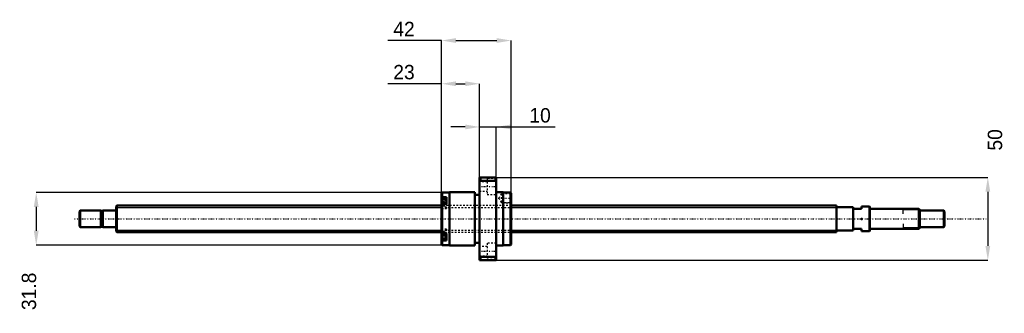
# Model space of a CAD drawing. Header units: millimetres. Extents: x -58 to 535, y -57 to 120.
import ezdxf

# ---------------------------------------------------------------- set-up
doc = ezdxf.new("R2010")
doc.units = ezdxf.units.MM
doc.linetypes.add('Center', pattern=[1.5, 0.45, -0.5, 0.05, -0.5])
doc.linetypes.add('Dashed', pattern=[2, 1, -1])
for name, color, linetype, lineweight in [('2d ConnectionPoints', 7, 'Continuous', 50), ('AM_0', 7, 'Continuous', 50), ('AM_4', 3, 'Continuous', 25), ('AM_5', 3, 'Continuous', 25), ('AM_7', 7, 'Center', 25), ('AM_9', 6, 'Dashed', 25)]:
    doc.layers.add(name, color=color, linetype=linetype, lineweight=lineweight)
doc.dimstyles.new('ISO-25', dxfattribs={"dimtxt": 2.5, "dimasz": 2.5, "dimexe": 1.25, "dimexo": 0.625, "dimtad": 1, "dimtxsty": 'Standard', "dimcen": 2.5, "dimadec": 0, "dimazin": 0, "dimtfac": 1, "dimtmove": 0, "dimatfit": 3, "dimfxl": 0, "dimarcsym": 0})

# ---------------------------------------------------------------- blocks, each defined once
blk = doc.blocks.new('1_BNK_1616_3_6G0_521LC5Y0_Nut_0_in_BNK1616_3_6G0_521LC5Y_2380__4')
at = {"layer": 'AM_0'}
for p, q in [((229, 25), (219, 25)), ((219, 25), (219, -25)), ((219.5, 25), (219.5, 22.87)), ((228.5, 25), (228.5, 22.87)), ((229, 25), (229, -25)), ((219, 22.25), (219.5, 22.87)), ((219.5, 22.87), (228.5, 22.87)), ((228.5, 22.87), (229, 22.25)), ((196.5, 15.9), (196, 15.4)), ((196, 15.4), (196, -15.4)), ((196, 12.72), (196.5, 13.08)), ((200.9, 15.9), (196.5, 15.9)), ((196.5, 15.9), (196.5, 13.08)), ((199, 13.08), (196.5, 13.08)), ((199, 13.08), (199, 9.05)), ((200.9, 16), (200.9, -16)), ((216, 16), (200.9, 16)), ((216, 16), (216, -16)), ((219, 14.4), (216, 14.4)), ((233.1, 16), (229, 16)), ((233.1, 16), (233.1, -16)), ((237.5, 15.9), (233.1, 15.9)), ((237.5, 15.9), (237.5, -15.9)), ((237.96, 15.44), (237.5, 15.9)), ((238, 15.38), (237.95, 15.45)), ((238, 15.38), (238, -15.4)), ((196.5, 9.05), (196, 8.69)), ((199, 11.77), (196.28, 11.77)), ((199, 9.05), (196.5, 9.05)), ((196.5, 9.05), (196.5, -9.05)), ((196, -8.69), (196.5, -9.05)), ((196.28, -11.77), (199, -11.77)), ((199, -9.05), (196.5, -9.05)), ((199, -9.05), (199, -13.08)), ((196.5, -13.08), (196, -12.72)), ((196, -15.4), (196.5, -15.9)), ((199, -13.08), (196.5, -13.08)), ((196.5, -13.08), (196.5, -15.9)), ((196.5, -15.9), (200.9, -15.9)), ((200.9, -16), (216, -16)), ((216, -14.4), (219, -14.4)), ((229, -16), (233.1, -16)), ((233.1, -15.9), (237.5, -15.9)), ((237.5, -15.9), (238, -15.4)), ((219.5, -22.87), (219, -22.25)), ((219.5, -22.87), (219.5, -25)), ((228.5, -22.87), (219.5, -22.87)), ((229, -22.25), (228.5, -22.87)), ((228.5, -22.87), (228.5, -25)), ((219, -25), (229, -25))]:
    blk.add_line(p, q, dxfattribs=at)
for centre, start, end in [((196.28, 11.49), 90, 180), ((196.28, -11.49), 180, 270)]:
    blk.add_arc(centre, 0.275, start, end, dxfattribs=at)
at = {"layer": 'AM_4'}
for p, q in [((196.28, 11.77), (196.28, 8.88)), ((196.28, -8.88), (196.28, -11.77))]:
    blk.add_line(p, q, dxfattribs=at)
at = {"layer": 'AM_5', "linetype": 'Dashed'}
for p, q in [((232.3, 15.09), (233, 15.5)), ((237.9, 15.5), (233, 15.5)), ((233, 15.5), (233, 9.5)), ((232.3, 9.91), (233, 9.5)), ((238, 9.5), (233, 9.5))]:
    blk.add_line(p, q, dxfattribs=at)
at = {"layer": 'AM_7'}
for p, q in [((218.5, 19.49), (229.5, 19.49)), ((230.12, 12.5), (238.38, 12.5)), ((195.85, 9.02), (199.15, 9.02)), ((195.85, -9.02), (199.15, -9.02)), ((218.5, -19.49), (229.5, -19.49))]:
    blk.add_line(p, q, dxfattribs=at)
at = {"layer": 'AM_9'}
for p, q in [((223.5, 24.24), (223.5, 14.74)), ((229, 24.24), (223.5, 24.24)), ((223.5, 22.24), (219, 22.24)), ((219, 16.74), (223.5, 16.74)), ((223.5, 14.74), (229, 14.74)), ((232, 15.09), (230.5, 12.5)), ((230.5, 12.5), (232, 9.91)), ((232, 15.09), (232, 9.91)), ((237.59, 15.09), (232, 15.09)), ((237.95, 15.45), (237.59, 15.09)), ((237.59, 15.09), (237.59, 9.91)), ((199, 11.03), (196, 11.03)), ((197.85, 10.41), (196, 10.41)), ((197.85, 10.04), (196, 10.04)), ((197.85, 9.39), (196, 9.39)), ((197.85, 8.64), (196, 8.64)), ((238, 8), (196, 8)), ((197.85, 7.99), (196, 7.99)), ((197.85, 7.62), (196, 7.62)), ((199, 7), (196, 7)), ((196, 6.17), (199, 6.17)), ((196.28, 8.88), (196.28, 6.27)), ((196.28, 6.27), (199, 6.27)), ((197.85, 10.41), (197.85, 7.62)), ((199, 9.05), (199, 6.17)), ((232, 9.91), (237.59, 9.91)), ((237.59, 9.91), (238, 9.5)), ((199, -6.17), (196, -6.17)), ((199, -7), (196, -7)), ((197.85, -7.62), (196, -7.62)), ((197.85, -7.99), (196, -7.99)), ((196, -8), (238, -8)), ((197.85, -8.64), (196, -8.64)), ((197.85, -9.39), (196, -9.39)), ((197.85, -10.04), (196, -10.04)), ((197.85, -10.41), (196, -10.41)), ((199, -11.03), (196, -11.03)), ((196.28, -6.27), (196.28, -8.88)), ((199, -6.27), (196.28, -6.27)), ((197.85, -7.62), (197.85, -10.41)), ((199, -6.17), (199, -9.05)), ((223.5, -16.74), (219, -16.74)), ((223.5, -14.74), (223.5, -24.24)), ((229, -14.74), (223.5, -14.74)), ((219, -22.24), (223.5, -22.24)), ((223.5, -24.24), (229, -24.24))]:
    blk.add_line(p, q, dxfattribs=at)
for centre, start, end in [((196.28, 6.54), 180, 270), ((196.28, -6.54), 90, 180)]:
    blk.add_arc(centre, 0.275, start, end, dxfattribs=at)
blk = doc.blocks.new('2_BNK_1616_3_6G0_521LC5Y_Shaft_0_in_BNK1616_3_6G0_521LC5Y_2380__4')
at = {"layer": 'AM_0'}
for p, q in [((0.5, 8), (0, 7.5)), ((0, 7.5), (0, -7.5)), ((0.5, 8), (0.5, -8)), ((196, 8), (0.5, 8)), ((434, 8), (238, 8)), ((434, 8), (434, -8)), ((444, 7), (434, 7)), ((444, 7), (444, -7)), ((444, 6), (449, 6)), ((453.8, 7.5), (449, 7.5)), ((449, 7.5), (449, 6)), ((454, 7.3), (453.8, 7.5)), ((453.8, 7.5), (453.8, -7.5)), ((454, 7.3), (454, -7.3)), ((483.5, 6), (454.2, 6)), ((484, 5.5), (483.5, 6)), ((483.5, 6), (483.5, -6)), ((-21.5, 5), (-22, 4.5)), ((-22, 4.5), (-22, -4.5)), ((-21.5, 5), (-21.5, -5)), ((-9.15, 5), (-21.5, 5)), ((-9.15, 5), (-9.15, -5)), ((-8, 4.8), (-9.15, 4.8)), ((-8, 5), (-8, -5)), ((-0.2, 5), (-8, 5)), ((484, 5.5), (484, -5.5)), ((498.5, 5), (484, 5)), ((498.5, 5), (498.5, -5)), ((499, 4.5), (498.5, 5)), ((499, 4.5), (499, -4.5)), ((-22, -4.5), (-21.5, -5)), ((-21.5, -5), (-9.15, -5)), ((-9.15, -4.8), (-8, -4.8)), ((-8, -5), (-0.2, -5)), ((483.5, -6), (484, -5.5)), ((484, -5), (498.5, -5)), ((498.5, -5), (499, -4.5)), ((0, -7.5), (0.5, -8)), ((0.5, -8), (196, -8)), ((238, -8), (434, -8)), ((434, -7), (444, -7)), ((449, -6), (444, -6)), ((449, -6), (449, -7.5)), ((449, -7.5), (453.8, -7.5)), ((453.8, -7.5), (454, -7.3)), ((454.2, -6), (483.5, -6))]:
    blk.add_line(p, q, dxfattribs=at)
for centre, start, end in [((454.2, 6.2), 180, 270), ((-0.2, 5.2), 270, 0), ((-0.2, -5.2), 360, 90), ((454.2, -6.2), 90, 180)]:
    blk.add_arc(centre, 0.2, start, end, dxfattribs=at)
at = {"layer": 'AM_4'}
for p, q in [((454.2, 6), (454.2, -6)), ((-0.2, 5), (-0.2, -5))]:
    blk.add_line(p, q, dxfattribs=at)
at = {"layer": 'AM_5'}
for p, q in [((0, 6.773), (196, 6.773)), ((238, 6.773), (434, 6.773)), ((434, 4), (434, 6.773)), ((484, 5.3865), (474, 5.3865)), ((474, 3), (474, 5.3865)), ((434, -4), (434, -6.773)), ((474, -3), (474, -5.3865)), ((484, -5.3865), (474, -5.3865)), ((0, -6.773), (196, -6.773)), ((238, -6.773), (434, -6.773))]:
    blk.add_line(p, q, dxfattribs=at)
at = {"layer": 'AM_5', "linetype": 'Dashed'}
for p, q in [((196, 6.773), (238, 6.773)), ((196, -6.773), (238, -6.773))]:
    blk.add_line(p, q, dxfattribs=at)
at = {"layer": 'AM_7'}
blk.add_line((-24.95, 0), (523.95, 0), dxfattribs=at)
at = {"layer": 'AM_9'}
for p, q in [((238, 8), (196, 8)), ((196, -8), (238, -8))]:
    blk.add_line(p, q, dxfattribs=at)
blk = doc.blocks.new('*D3')
at = {"layer": 'AM_5', "color": 0, "lineweight": -2}
for p, q in [((196, 81.42), (163.8, 81.42)), ((196, 15.4), (196, 81.42)), ((204.68, 81.42), (210.32, 81.42)), ((219, 25), (219, 81.42))]:
    blk.add_line(p, q, dxfattribs=at)
at = {"layer": 'AM_5', "color": 0}
for points in [[(204.68, 82.87), (204.68, 79.97), (196, 81.42)], [(210.32, 79.97), (210.32, 82.87), (219, 81.42)]]:
    blk.add_solid(points, dxfattribs=at)
at = {"layer": 'Defpoints', "color": 0}
for p in [(219, 81.42), (219, 25), (196, 15.4)]:
    blk.add_point(p, dxfattribs=at)
at = {"layer": 'AM_5', "color": 0, "insert": (173.43, 88.36), "char_height": 8.68, "attachment_point": 5}
blk.add_mtext('23', dxfattribs=at)
blk = doc.blocks.new('*D4')
at = {"layer": 'AM_5', "color": 0, "lineweight": -2}
for p, q in [((196.5, 15.9), (-48.04, 15.9)), ((-48.04, 7.22), (-48.04, -7.22)), ((196.5, -15.9), (-48.04, -15.9))]:
    blk.add_line(p, q, dxfattribs=at)
at = {"layer": 'AM_5', "color": 0}
for points in [[(-46.59, 7.22), (-49.49, 7.22), (-48.04, 15.9)], [(-49.49, -7.22), (-46.59, -7.22), (-48.04, -15.9)]]:
    blk.add_solid(points, dxfattribs=at)
at = {"layer": 'Defpoints', "color": 0}
for p in [(196.5, 15.9), (-48.04, -15.9), (196.5, -15.9)]:
    blk.add_point(p, dxfattribs=at)
at = {"layer": 'AM_5', "color": 0, "insert": (-52.38, -43.68), "char_height": 8.68, "attachment_point": 5, "rotation": 90}
blk.add_mtext('31.8', dxfattribs=at)
blk = doc.blocks.new('*D5')
at = {"layer": 'AM_5', "color": 0, "lineweight": -2}
for p, q in [((210.32, 55.38), (201.64, 55.38)), ((219, 25), (219, 55.38)), ((219, 55.38), (229, 55.38)), ((229, 25), (229, 55.38)), ((229, 55.38), (264.38, 55.38)), ((237.68, 55.38), (246.36, 55.38))]:
    blk.add_line(p, q, dxfattribs=at)
at = {"layer": 'AM_5', "color": 0}
for points in [[(210.32, 53.93), (210.32, 56.83), (219, 55.38)], [(237.68, 56.83), (237.68, 53.93), (229, 55.38)]]:
    blk.add_solid(points, dxfattribs=at)
at = {"layer": 'Defpoints', "color": 0}
for p in [(229, 55.38), (219, 25), (229, 25)]:
    blk.add_point(p, dxfattribs=at)
at = {"layer": 'AM_5', "color": 0, "insert": (255.37, 62.32), "char_height": 8.68, "attachment_point": 5}
blk.add_mtext('10', dxfattribs=at)
blk = doc.blocks.new('*D6')
at = {"layer": 'AM_5', "color": 0, "lineweight": -2}
for p, q in [((196, 107.46), (163.8, 107.46)), ((196, 15.4), (196, 107.46)), ((204.68, 107.46), (229.32, 107.46)), ((238, 15.4), (238, 107.46))]:
    blk.add_line(p, q, dxfattribs=at)
at = {"layer": 'AM_5', "color": 0}
for points in [[(204.68, 108.91), (204.68, 106.01), (196, 107.46)], [(229.32, 106.01), (229.32, 108.91), (238, 107.46)]]:
    blk.add_solid(points, dxfattribs=at)
at = {"layer": 'Defpoints', "color": 0}
for p in [(238, 107.46), (196, 15.4), (238, 15.4)]:
    blk.add_point(p, dxfattribs=at)
at = {"layer": 'AM_5', "color": 0, "insert": (173.43, 114.4), "char_height": 8.68, "attachment_point": 5}
blk.add_mtext('42', dxfattribs=at)
blk = doc.blocks.new('*D7')
at = {"layer": 'AM_5', "color": 0, "lineweight": -2}
for p, q in [((229, 25), (525.04, 25)), ((525.04, 16.32), (525.04, -16.32)), ((229, -25), (525.04, -25))]:
    blk.add_line(p, q, dxfattribs=at)
at = {"layer": 'AM_5', "color": 0}
for points in [[(526.49, 16.32), (523.59, 16.32), (525.04, 25)], [(523.59, -16.32), (526.49, -16.32), (525.04, -25)]]:
    blk.add_solid(points, dxfattribs=at)
at = {"layer": 'Defpoints', "color": 0}
for p in [(229, 25), (229, -25), (525.04, -25)]:
    blk.add_point(p, dxfattribs=at)
at = {"layer": 'AM_5', "color": 0, "insert": (529.38, 47.57), "char_height": 8.68, "attachment_point": 5, "rotation": 90}
blk.add_mtext('50', dxfattribs=at)

msp = doc.modelspace()

# ---------------------------------------------------------------- linework, layer by layer
at = {"layer": '2d ConnectionPoints'}
for p in [(0, 0), (449, 0)]:
    msp.add_point(p, dxfattribs=at)

# ---------------------------------------------------------------- block references
for name in ['1_BNK_1616_3_6G0_521LC5Y0_Nut_0_in_BNK1616_3_6G0_521LC5Y_2380__4', '2_BNK_1616_3_6G0_521LC5Y_Shaft_0_in_BNK1616_3_6G0_521LC5Y_2380__4']:
    msp.add_blockref(name, (0, 0))

# ---------------------------------------------------------------- dimensions: what is measured, and where the dimension line sits
at = {"layer": 'AM_5'}
for base, p1, p2, text, picture, middle in [((238, 107.46), (196, 15.4), (238, 15.4), '42', '*D6', (173.432, 107.46)), ((219, 81.42), (196, 15.4), (219, 25), '23', '*D3', (173.432, 81.42)), ((229, 55.38), (219, 25), (229, 25), '10', '*D5', (255.371, 55.38))]:
    dim = msp.add_linear_dim(base=base, p1=p1, p2=p2, text=text, dimstyle='ISO-25', override={"dimtxt": 8.68, "dimasz": 8.68, "dimexe": 0, "dimexo": 0, "dimgap": 2.604}, dxfattribs=at)
    dim.commit()
    dim.dimension.update_dxf_attribs({"geometry": picture, "text_midpoint": middle, "dimtype": 160})
for base, p1, p2, text, picture, middle in [((525.04, -25), (229, 25), (229, -25), '50', '*D7', (529.38, 47.568)), ((-48.04, -15.9), (196.5, 15.9), (196.5, -15.9), '31.8', '*D4', (-52.38, -43.676))]:
    dim = msp.add_linear_dim(base=base, p1=p1, p2=p2, angle=90, text=text, dimstyle='ISO-25', override={"dimtxt": 8.68, "dimasz": 8.68, "dimexe": 0, "dimexo": 0, "dimgap": 2.604}, dxfattribs=at)
    dim.commit()
    dim.dimension.update_dxf_attribs({"geometry": picture, "text_midpoint": middle, "dimtype": 160, "text_rotation": 90})

doc.saveas('drawing.dxf')
